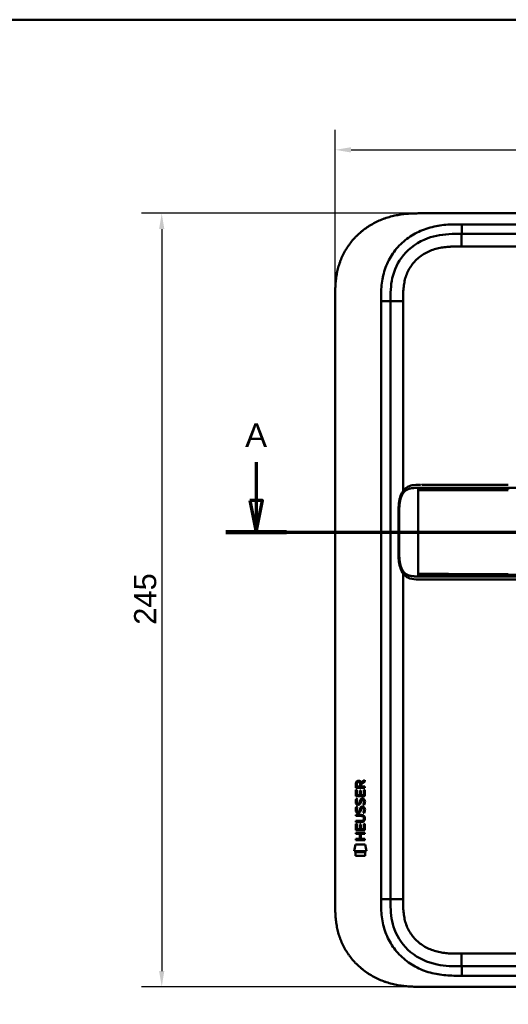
# Model space of a CAD drawing. Header units: millimetres. Extents: x 20 to 833, y 20 to 574.
# Tile 10 of 12: x 432 to 587, y 262 to 574. Entities that reach past the tile are written whole.
import ezdxf

# ---------------------------------------------------------------- set-up
doc = ezdxf.new("R2010")
doc.units = ezdxf.units.MM
doc.header["$LTSCALE"] = 2
for name, color, linetype, lineweight in [('Bemaßungen(DIN)', 7, 'Continuous', 25), ('Schnittansichtslinien(DIN)', 7, 'Continuous', 70), ('Sichtbare Kanten(DIN)', 7, 'Continuous', 50), ('Sichtbare tangentiale Kanten(DIN)', 7, 'Continuous', 50), ('Skizziergeometrie(DIN)', 7, 'Continuous', 50)]:
    doc.layers.add(name, color=color, linetype=linetype, lineweight=lineweight)
doc.styles.add('Aktuell-DINGroßer Text', font='arial.ttf')
doc.styles.add('STANDARD-DIN~0', font='arial.ttf')
doc.dimstyles.new('CAD-LAN', dxfattribs={"dimscale": 2, "dimtxt": 3.5, "dimasz": 2.5, "dimexe": 3.175, "dimexo": 0, "dimgap": 0.8, "dimtad": 1, "dimrnd": 1e-08, "dimtxsty": 'STANDARD-DIN~0', "dimcen": 0.09, "dimdle": 10, "dimclrd": 250, "dimclre": 250, "dimclrt": 250, "dimadec": 0, "dimazin": 2, "dimtfac": 1, "dimtmove": 0, "dimatfit": 3, "dimfxl": 1, "dimtolj": 1, "dimtzin": 0, "dimlwd": 25, "dimlwe": 25, "dimarcsym": 0})

# ---------------------------------------------------------------- blocks, each defined once
blk = doc.blocks.new('Ränder Standardrahmen')
at = {"layer": 'Skizziergeometrie(DIN)', "flags": 128}
blk.add_lwpolyline([(10, 10), (10, 287), (410, 287), (410, 10), (10, 10)], dxfattribs=at)
blk = doc.blocks.new('*D20')
at = {"layer": 'Bemaßungen(DIN)', "color": 250, "linetype": 'Continuous', "lineweight": 25, "true_color": 0x3f3f3f, "transparency": 16777216}
for p, q in [((559.51, 512.68), (470.77, 512.68)), ((477.12, 507.68), (477.12, 272.68)), ((560.07, 267.68), (470.77, 267.68))]:
    blk.add_line(p, q, dxfattribs=at)
at = {"layer": 'Bemaßungen(DIN)', "color": 250, "linetype": 'Continuous', "true_color": 0x3f3f3f, "transparency": 16777216}
for points in [[(476.29, 507.68), (477.95, 507.68), (477.12, 512.68)], [(476.29, 272.68), (477.95, 272.68), (477.12, 267.68)]]:
    blk.add_solid(points, dxfattribs=at)
at = {"layer": 'Defpoints', "color": 0, "linetype": 'Continuous', "transparency": 16777216}
for p in [(559.51, 512.68), (477.12, 267.68), (560.07, 267.68)]:
    blk.add_point(p, dxfattribs=at)
at = {"layer": 'Bemaßungen(DIN)', "color": 250, "linetype": 'Continuous', "lineweight": 25, "true_color": 0x3f3f3f, "transparency": 16777216, "insert": (468.37, 382.36), "char_height": 7, "attachment_point": 1, "rotation": 90, "style": 'STANDARD-DIN~0'}
blk.add_mtext('\\A1;245', dxfattribs=at)
blk = doc.blocks.new('*D21')
at = {"layer": 'Bemaßungen(DIN)', "color": 250, "linetype": 'Continuous', "lineweight": 25, "true_color": 0x3f3f3f, "transparency": 16777216}
for p, q in [((532.03, 485.9), (532.03, 539.13)), ((746.03, 485.9), (746.03, 539.13)), ((537.03, 532.78), (741.03, 532.78))]:
    blk.add_line(p, q, dxfattribs=at)
at = {"layer": 'Bemaßungen(DIN)', "color": 250, "linetype": 'Continuous', "true_color": 0x3f3f3f, "transparency": 16777216}
for points in [[(537.03, 533.61), (537.03, 531.94), (532.03, 532.78)], [(741.03, 533.61), (741.03, 531.94), (746.03, 532.78)]]:
    blk.add_solid(points, dxfattribs=at)
at = {"layer": 'Defpoints', "color": 0, "linetype": 'Continuous', "transparency": 16777216}
for p in [(746.03, 532.78), (532.03, 485.9), (746.03, 485.9)]:
    blk.add_point(p, dxfattribs=at)
at = {"layer": 'Bemaßungen(DIN)', "color": 250, "linetype": 'Continuous', "lineweight": 25, "true_color": 0x3f3f3f, "transparency": 16777216, "insert": (631.25, 541.4), "char_height": 7, "attachment_point": 1, "style": 'STANDARD-DIN~0'}
blk.add_mtext('\\A1;214', dxfattribs=at)
blk = doc.blocks.new('2DTransSchnitt1')
at = {"layer": 'Schnittansichtslinien(DIN)', "linetype": 'Continuous'}
for p, q in [((253.51, 216.94), (253.51, 210.84)), ((390.41, 216.94), (390.41, 210.84)), ((252.51, 210.84), (253.51, 205.84)), ((254.51, 210.84), (252.51, 210.84)), ((253.51, 210.84), (253.51, 205.84)), ((253.51, 205.84), (254.51, 210.84)), ((389.41, 210.84), (390.41, 205.84)), ((391.41, 210.84), (389.41, 210.84)), ((390.41, 210.84), (390.41, 205.84)), ((390.41, 205.84), (391.41, 210.84)), ((248.71, 205.84), (395.22, 205.84))]:
    blk.add_line(p, q, dxfattribs=at)
at = {"layer": 'Schnittansichtslinien(DIN)', "linetype": 'Continuous', "lineweight": 140}
for p, q in [((248.71, 205.84), (258.32, 205.84)), ((385.61, 205.84), (395.22, 205.84))]:
    blk.add_line(p, q, dxfattribs=at)
at = {"layer": 'Schnittansichtslinien(DIN)', "linetype": 'Continuous', "flags": 128}
for points in [[(252.51, 210.84), (253.51, 205.84), (254.51, 210.84), (252.51, 210.84)], [(389.41, 210.84), (390.41, 205.84), (391.41, 210.84), (389.41, 210.84)]]:
    blk.add_lwpolyline(points, dxfattribs=at)
at = {"layer": 'Schnittansichtslinien(DIN)'}
for points in [[(252.51, 210.84), (253.51, 205.84), (254.51, 210.84), (252.51, 210.84)], [(389.41, 210.84), (390.41, 205.84), (391.41, 210.84), (389.41, 210.84)]]:
    blk.add_solid(points, dxfattribs=at)
at = {"layer": 'Schnittansichtslinien(DIN)', "char_height": 3.73, "attachment_point": 7, "style": 'Aktuell-DINGroßer Text'}
for insert in [(251.76, 219.34), (388.66, 219.34)]:
    blk.add_mtext('A', dxfattribs=dict(at, insert=insert))

msp = doc.modelspace()

# ---------------------------------------------------------------- linework, layer by layer
at = {"layer": 'Sichtbare Kanten(DIN)'}
for p, q in [((717.993, 512.681), (559.511, 512.681)), ((572.07, 506.181), (716.993, 506.181)), ((532.031, 294.466), (532.031, 485.897)), ((549.531, 295.466), (549.531, 484.897)), ((559.407, 426.685), (559.407, 426.685)), ((586.817, 396.685), (713.668, 396.685)), ((538.566, 330.755), (538.568, 332.068)), ((541.424, 330.753), (538.566, 330.755)), ((538.916, 332.025), (538.915, 331.136)), ((538.915, 331.136), (539.933, 331.136)), ((539.933, 331.136), (539.934, 332.024)), ((540.231, 332.385), (541.426, 333.175)), ((541.426, 332.741), (540.283, 331.986)), ((540.283, 331.986), (540.283, 331.135)), ((540.283, 331.135), (541.424, 331.134)), ((541.424, 331.134), (541.424, 330.753)), ((541.426, 333.175), (541.426, 332.741)), ((538.563, 328.025), (538.565, 330.029)), ((541.422, 328.023), (538.563, 328.025)), ((538.565, 330.029), (538.913, 330.029)), ((538.913, 330.029), (538.912, 328.402)), ((538.912, 328.402), (539.807, 328.401)), ((539.807, 328.401), (539.808, 329.848)), ((539.808, 329.848), (540.156, 329.847)), ((540.156, 329.847), (540.155, 328.401)), ((540.155, 328.401), (541.074, 328.4)), ((541.074, 328.4), (541.075, 330.047)), ((541.075, 330.047), (541.424, 330.047)), ((541.424, 330.047), (541.422, 328.023)), ((538.733, 324.704), (539.072, 324.604)), ((538.735, 327.251), (539.074, 327.151)), ((538.932, 325.919), (538.939, 325.902)), ((539.615, 325.822), (539.626, 325.838)), ((540.662, 324.401), (540.65, 324.401)), ((540.664, 326.948), (540.652, 326.948)), ((538.558, 321.797), (538.559, 322.174)), ((540.228, 321.796), (538.558, 321.797)), ((538.559, 322.174), (540.204, 322.173)), ((538.93, 323.373), (538.937, 323.356)), ((539.613, 323.275), (539.624, 323.292)), ((538.555, 317.287), (538.556, 319.291)), ((538.556, 319.291), (538.905, 319.291)), ((538.557, 319.862), (538.557, 320.24)), ((538.557, 320.24), (540.227, 320.238)), ((540.203, 319.861), (538.557, 319.862)), ((538.905, 319.291), (538.904, 317.664)), ((539.798, 317.663), (539.799, 319.11)), ((539.799, 319.11), (540.148, 319.11)), ((540.148, 319.11), (540.147, 317.663)), ((541.065, 317.662), (541.067, 319.309)), ((541.067, 319.309), (541.415, 319.309)), ((541.108, 321.011), (541.108, 321.021)), ((541.415, 319.309), (541.413, 317.285)), ((538.553, 316.494), (541.411, 316.491)), ((538.553, 316.117), (538.553, 316.494)), ((539.796, 316.116), (538.553, 316.117)), ((541.413, 317.285), (538.555, 317.287)), ((538.904, 317.664), (539.798, 317.663)), ((539.794, 314.558), (539.796, 316.116)), ((540.147, 317.663), (541.065, 317.662)), ((540.152, 316.115), (540.151, 314.558)), ((541.411, 316.114), (540.152, 316.115)), ((541.411, 316.491), (541.411, 316.114)), ((538.02, 310.605), (538.479, 312.738)), ((538.479, 312.738), (541.485, 312.735)), ((538.551, 314.182), (538.551, 314.559)), ((538.551, 314.559), (539.794, 314.558)), ((541.41, 314.18), (538.551, 314.182)), ((540.151, 314.558), (541.41, 314.557)), ((541.41, 314.557), (541.41, 314.18)), ((541.485, 312.735), (541.935, 310.602)), ((541.935, 310.602), (538.02, 310.605)), ((538.478, 309.177), (538.479, 310.319)), ((541.475, 309.175), (538.478, 309.177)), ((538.479, 310.319), (541.476, 310.317)), ((541.476, 310.317), (541.475, 309.175)), ((572.07, 274.181), (716.993, 274.181)), ((560.071, 267.681), (717.993, 267.681))]:
    msp.add_line(p, q, dxfattribs=at)
for centre, major_axis, ratio, start_param, end_param in [((540.095, 331.252), (-0.976, 1.274), 0.5180415, 5.9043613, 6.8771057), ((538.702, 331.171), (1.242, 1.64), 0.5994938, 5.878165, 6.7089725), ((540.198, 329.03), (1.103, 3.296), 0.2312948, 2.8124619, 2.8734213), ((539.677, 326.713), (0.574, 1.004), 0.5438409, 2.7534304, 3.2137241), ((539.557, 325.846), (0.098, 0.139), 0.3641716, 4.4844927, 4.7925708), ((540.003, 322.717), (-0.838, -1.64), 0.4594521, 2.8344186, 3.3561114), ((540.004, 325.261), (0.839, 1.642), 0.4591024, 5.9761877, 6.4975755), ((540.281, 326.73), (-1.192, -3.54), 0.2215161, 5.9678979, 6.0270389), ((539.683, 324.175), (-0.583, -1.012), 0.541605, 5.8985019, 6.3563332), ((539.555, 323.3), (-0.098, -0.139), 0.3641716, 1.3429, 1.6509781), ((536.383, 317.499), (4.814, 4.313), 0.3742661, 5.9599282, 6.6783921), ((536.387, 324.543), (4.808, -4.323), 0.3742014, 5.888113, 6.6064523), ((517.675, 340.848), (23.266, -20.361), 0.1371339, 6.127502, 6.402435)]:
    msp.add_ellipse(centre, major_axis=major_axis, ratio=ratio, start_param=start_param, end_param=end_param, dxfattribs=at)
for points, degree, knots in [([(559.511, 512.681), (559.1, 512.681), (558.087, 512.677), (556.761, 512.645), (555.233, 512.563), (554.004, 512.455), (552.464, 512.253), (551.232, 512.033), (549.7, 511.678), (548.485, 511.326), (546.986, 510.799), (545.807, 510.307), (544.37, 509.604), (543.252, 508.972), (541.905, 508.098), (540.872, 507.333), (539.643, 506.301), (538.715, 505.417), (537.631, 504.247), (536.827, 503.262), (535.908, 501.977), (535.244, 500.91), (534.505, 499.537), (533.988, 498.41), (533.436, 496.977), (533.068, 495.813), (532.698, 494.347), (532.469, 493.168), (532.261, 491.694), (532.15, 490.518), (532.068, 489.057), (532.032, 487.608), (532.031, 486.465), (532.031, 485.897)], 3, [0.01304212, 0.01304212, 0.01304212, 0.01304212, 0.04166717, 0.08333381, 0.10416714, 0.14583378, 0.1666671, 0.20833375, 0.22916707, 0.27083371, 0.29166704, 0.33333368, 0.354167, 0.39583365, 0.41666697, 0.45833362, 0.47916694, 0.52083358, 0.54166691, 0.58333355, 0.60416687, 0.64583352, 0.66666684, 0.70833349, 0.72916681, 0.77083345, 0.79166678, 0.83333342, 0.85416674, 0.89583339, 0.91666671, 0.95833335, 0.99999585, 0.99999585, 0.99999585, 0.99999585]), ([(549.531, 484.897), (549.531, 487.321), (549.58, 489.781), (550.103, 492.123), (550.694, 494.769), (551.877, 497.297), (553.651, 499.435), (555.64, 501.832), (558.329, 503.681), (561.3, 504.771), (563.742, 505.667), (566.359, 506.045), (569.019, 506.143), (570.033, 506.18), (571.052, 506.181), (572.07, 506.181)], 3, [-3.5878945, -3.5878945, -3.5878945, -3.5878945, -2.8454091, -2.8454091, -2.8454091, -2.0068747, -2.0068747, -2.0068747, -1.0669607, -1.0669607, -1.0669607, -0.2943581, -0.2943581, -0.2943581, 0, 0, 0, 0]), ([(559.024, 396.685), (559.024, 396.685), (559.024, 396.685), (559.024, 396.685), (559.024, 396.685), (559.023, 396.685), (559.023, 396.685), (559.023, 396.685), (559.023, 396.685), (559.022, 396.685), (559.022, 396.685), (559.021, 396.685), (559.02, 396.685), (559.018, 396.685), (559.016, 396.685), (559.01, 396.685), (559.006, 396.685), (558.99, 396.685), (558.979, 396.685), (558.932, 396.685), (558.898, 396.685), (558.761, 396.685), (558.658, 396.685), (558.246, 396.688), (557.939, 396.692), (556.722, 396.752), (555.831, 396.894), (554.636, 397.496), (554.248, 397.778), (553.469, 398.598), (553.096, 399.202), (552.585, 400.482), (552.412, 401.143), (552.17, 402.534), (552.102, 403.278), (552.015, 405.058), (552.023, 406.105), (552.023, 409.8), (552.023, 412.452), (552.023, 417.038), (551.958, 419.019), (552.301, 421.72), (552.474, 422.53), (552.966, 423.891), (553.279, 424.474), (553.987, 425.36), (554.378, 425.696), (555.289, 426.235), (555.828, 426.417), (557.133, 426.667), (557.928, 426.683), (558.776, 426.685), (558.825, 426.685), (558.898, 426.685), (558.922, 426.685), (558.959, 426.685), (558.971, 426.685), (558.99, 426.685), (558.996, 426.685), (559.006, 426.685), (559.009, 426.685), (559.014, 426.685), (559.016, 426.685), (559.019, 426.685), (559.02, 426.685), (559.021, 426.685), (559.022, 426.685), (559.023, 426.685), (559.023, 426.685), (559.023, 426.685), (559.024, 426.685), (559.024, 426.685), (559.024, 426.685), (559.024, 426.685), (559.024, 426.685), (559.024, 426.685)], 3, [0, 0, 0, 0, 0.0000252, 0.0000252, 0.0000657, 0.0000657, 0.0001082, 0.0001082, 0.0001738, 0.0001738, 0.0002867, 0.0002867, 0.0005136, 0.0005136, 0.0010499, 0.0010499, 0.0026039, 0.0026039, 0.0072616, 0.0072616, 0.0212292, 0.0212292, 0.0631285, 0.0631285, 0.1888417, 0.1888417, 0.5689951, 0.5689951, 0.7719774, 0.7719774, 1.0315425, 1.0315425, 1.2481307, 1.2481307, 1.4719729, 1.4719729, 1.7848025, 1.7848025, 2.5805266, 2.5805266, 3.160554, 3.160554, 3.4157877, 3.4157877, 3.6519695, 3.6519695, 3.8657989, 3.8657989, 4.1108827, 4.1108827, 4.4368692, 4.4368692, 4.4566519, 4.4566519, 4.4665438, 4.4665438, 4.471493, 4.471493, 4.4739733, 4.4739733, 4.4752207, 4.4752207, 4.4758524, 4.4758524, 4.4761765, 4.4761765, 4.4763467, 4.4763467, 4.476439, 4.476439, 4.4764904, 4.4764904, 4.4765188, 4.4765188, 4.4765488, 4.4765488, 4.4765488, 4.4765488]), ([(559.407, 426.685), (559.407, 426.685), (559.407, 426.685), (559.407, 426.685), (559.407, 426.685), (559.407, 426.685), (559.407, 426.685), (559.408, 426.685), (559.408, 426.685), (559.41, 426.685), (559.411, 426.685), (559.417, 426.685), (559.422, 426.685), (559.44, 426.685), (559.454, 426.685), (559.512, 426.685), (559.556, 426.685), (559.736, 426.685), (559.876, 426.685), (560.072, 426.685), (560.125, 426.685), (560.183, 426.685), (560.184, 426.685), (560.186, 426.685), (560.187, 426.685), (560.189, 426.685), (560.189, 426.685), (560.189, 426.685), (560.189, 426.685), (560.189, 426.685), (560.189, 426.685), (560.189, 426.685)], 3, [0.00004605, 0.00004605, 0.00004605, 0.00004605, 0.00007374, 0.00007374, 0.00011546, 0.00011546, 0.00021806, 0.00021806, 0.00046152, 0.00046152, 0.00119141, 0.00119141, 0.00337949, 0.00337949, 0.00994164, 0.00994164, 0.02962737, 0.02962737, 0.08869945, 0.08869945, 0.11084283, 0.11084283, 0.1113618, 0.1113618, 0.11175126, 0.11175126, 0.11179812, 0.11179812, 0.11181175, 0.11181175, 0.11182181, 0.11182181, 0.11182181, 0.11182181]), ([(560.189, 426.685), (560.575, 426.685), (560.942, 426.685), (561.746, 426.685), (562.165, 426.685), (563.43, 426.685), (564.319, 426.685), (567.192, 426.685), (569.272, 426.685), (574.419, 426.685), (577.528, 426.685), (582.69, 426.685), (584.753, 426.685), (586.817, 426.685)], 3, [0, 0, 0, 0, 0.1534173, 0.1534173, 0.3047718, 0.3047718, 0.5966116, 0.5966116, 1.2249955, 1.2249955, 2.1545342, 2.1545342, 2.7736042, 2.7736042, 2.7736042, 2.7736042]), ([(559.042, 396.685), (559.042, 396.685), (559.163, 396.685), (559.407, 396.685), (559.727, 396.685), (560.054, 396.685), (560.391, 396.685), (560.604, 396.685), (560.686, 396.685)], 5, [25.64076517, 25.64076517, 25.64076517, 25.64076517, 25.64076517, 25.64076517, 25.64100059, 25.73520442, 25.82940824, 25.88784541, 25.88784541, 25.88784541, 25.88784541, 25.88784541, 25.88784541]), ([(586.813, 396.685), (582.879, 396.685), (578.938, 396.685), (572.778, 396.685), (570.538, 396.685), (566.858, 396.685), (565.376, 396.685), (563.193, 396.685), (562.424, 396.685), (561.472, 396.685), (561.24, 396.685), (560.941, 396.685), (560.867, 396.685), (560.77, 396.685), (560.745, 396.685), (560.713, 396.685), (560.705, 396.685), (560.695, 396.685), (560.692, 396.685), (560.689, 396.685), (560.688, 396.685), (560.687, 396.685), (560.686, 396.685), (560.686, 396.685), (560.686, 396.685), (560.686, 396.685), (560.686, 396.685), (560.686, 396.685)], 3, [0, 0, 0, 0, 1.1803051, 1.1803051, 1.8522102, 1.8522102, 2.3111703, 2.3111703, 2.5747937, 2.5747937, 2.6623324, 2.6623324, 2.6914953, 2.6914953, 2.7012157, 2.7012157, 2.7044558, 2.7044558, 2.705536, 2.705536, 2.7058961, 2.7058961, 2.7060162, 2.7060162, 2.7060562, 2.7060562, 2.7060873, 2.7060873, 2.7060873, 2.7060873]), ([(541.108, 321.021), (541.108, 321.067), (541.106, 321.114), (541.089, 321.249), (541.067, 321.337), (540.993, 321.488), (540.946, 321.549), (540.826, 321.655), (540.755, 321.695), (540.538, 321.778), (540.379, 321.796), (540.228, 321.796)], 3, [0, 0, 0, 0, 0.01400423, 0.01400423, 0.0408947, 0.0408947, 0.06439039, 0.06439039, 0.08887549, 0.08887549, 0.13413559, 0.13413559, 0.13413559, 0.13413559]), ([(532.031, 294.466), (532.031, 293.898), (532.032, 292.755), (532.068, 291.306), (532.15, 289.845), (532.261, 288.669), (532.469, 287.195), (532.698, 286.016), (533.068, 284.55), (533.436, 283.386), (533.988, 281.953), (534.505, 280.826), (535.244, 279.453), (535.908, 278.386), (536.827, 277.101), (537.631, 276.116), (538.715, 274.946), (539.643, 274.062), (540.872, 273.03), (541.905, 272.265), (543.252, 271.391), (544.37, 270.759), (545.807, 270.056), (546.986, 269.564), (548.485, 269.037), (549.7, 268.685), (551.232, 268.33), (552.464, 268.11), (554.004, 267.908), (555.233, 267.8), (556.761, 267.718), (558.277, 267.682), (559.475, 267.681), (560.071, 267.681)], 3, [0.00000215, 0.00000215, 0.00000215, 0.00000215, 0.04166657, 0.08333314, 0.10416642, 0.14583299, 0.16666628, 0.20833285, 0.22916613, 0.2708327, 0.29166599, 0.33333256, 0.35416584, 0.39583241, 0.4166657, 0.45833227, 0.47916555, 0.52083212, 0.54166541, 0.58333198, 0.60416526, 0.64583183, 0.66666512, 0.70833169, 0.72916497, 0.77083154, 0.79166483, 0.8333314, 0.85416468, 0.89583125, 0.91666454, 0.95833111, 0.99999768, 0.99999768, 0.99999768, 0.99999768]), ([(572.07, 274.181), (569.438, 274.181), (566.795, 274.231), (564.274, 274.751), (561.203, 275.383), (558.279, 276.703), (555.898, 278.682), (553.588, 280.601), (551.829, 283.11), (550.812, 285.839), (549.962, 288.12), (549.631, 290.556), (549.557, 293.017), (549.532, 293.834), (549.531, 294.652), (549.531, 295.466)], 3, [-3.5878945, -3.5878945, -3.5878945, -3.5878945, -2.8265828, -2.8265828, -2.8265828, -1.8995125, -1.8995125, -1.8995125, -1.0006299, -1.0006299, -1.0006299, -0.2492206, -0.2492206, -0.2492206, 0, 0, 0, 0])]:
    msp.add_open_spline(points, degree=degree, knots=knots, dxfattribs=at)
for points in [[(559.042, 426.685), (559.036, 426.685), (559.03, 426.685), (559.024, 426.685)], [(559.024, 396.685), (559.03, 396.685), (559.036, 396.685), (559.042, 396.685)], [(538.568, 332.068), (538.582, 332.51), (538.814, 332.972), (539.427, 332.972)], [(539.934, 332.024), (539.934, 332.297), (539.847, 332.622), (539.432, 332.623)], [(538.612, 325.773), (538.521, 326.013), (538.492, 326.247), (538.534, 326.575)], [(538.532, 324.028), (538.55, 324.167), (538.591, 324.374), (538.662, 324.548)], [(538.534, 326.575), (538.552, 326.714), (538.593, 326.921), (538.664, 327.094)], [(539.171, 325.312), (538.948, 325.345), (538.718, 325.49), (538.612, 325.773)], [(538.662, 324.548), (538.682, 324.597), (538.733, 324.704), (538.733, 324.704)], [(538.664, 327.094), (538.684, 327.144), (538.735, 327.251), (538.735, 327.251)], [(538.919, 326.686), (538.855, 326.434), (538.849, 326.209), (538.907, 325.993)], [(539.072, 324.604), (539.072, 324.604), (538.952, 324.277), (538.917, 324.14)], [(539.074, 327.151), (539.074, 327.151), (538.954, 326.824), (538.919, 326.686)], [(539.144, 325.689), (539.291, 325.629), (539.479, 325.665), (539.584, 325.78)], [(539.326, 325.299), (539.225, 325.3), (539.204, 325.307), (539.171, 325.312)], [(539.953, 325.664), (539.838, 325.454), (539.643, 325.295), (539.326, 325.299)], [(539.626, 325.838), (539.695, 325.948), (539.752, 326.112), (539.807, 326.357)], [(539.805, 323.81), (539.889, 324.178), (539.991, 324.389), (540.132, 324.557)], [(539.807, 326.357), (539.891, 326.725), (539.993, 326.936), (540.134, 327.103)], [(540.146, 326.206), (540.092, 325.966), (540.029, 325.801), (539.953, 325.664)], [(540.132, 324.557), (540.225, 324.667), (540.355, 324.739), (540.535, 324.763)], [(540.134, 327.103), (540.227, 327.214), (540.357, 327.286), (540.537, 327.31)], [(540.195, 326.405), (540.187, 326.375), (540.147, 326.209), (540.146, 326.206)], [(540.381, 326.83), (540.31, 326.741), (540.25, 326.603), (540.195, 326.405)], [(540.65, 324.401), (540.528, 324.401), (540.453, 324.369), (540.379, 324.283)], [(540.652, 326.948), (540.53, 326.948), (540.455, 326.915), (540.381, 326.83)], [(540.535, 324.763), (540.822, 324.802), (541.105, 324.702), (541.299, 324.385)], [(540.537, 327.31), (540.824, 327.348), (541.107, 327.248), (541.301, 326.932)], [(540.856, 325.365), (540.856, 325.365), (541.011, 325.619), (541.07, 325.904)], [(541.224, 325.278), (541.204, 325.283), (540.856, 325.365), (540.856, 325.365)], [(541.07, 325.904), (541.138, 326.237), (541.138, 326.513), (541.032, 326.71)], [(541.449, 325.997), (541.419, 325.666), (541.261, 325.336), (541.224, 325.278)], [(541.299, 324.385), (541.409, 324.204), (541.463, 323.985), (541.462, 323.716)], [(541.301, 326.932), (541.411, 326.751), (541.465, 326.532), (541.464, 326.262)], [(541.464, 326.262), (541.464, 326.177), (541.458, 326.092), (541.449, 325.997)], [(538.61, 323.226), (538.519, 323.467), (538.49, 323.7), (538.532, 324.028)], [(539.169, 322.765), (538.945, 322.798), (538.716, 322.944), (538.61, 323.226)], [(538.917, 324.14), (538.853, 323.887), (538.847, 323.663), (538.905, 323.447)], [(539.142, 323.143), (539.288, 323.083), (539.477, 323.119), (539.582, 323.233)], [(539.324, 322.753), (539.223, 322.754), (539.202, 322.76), (539.169, 322.765)], [(539.951, 323.117), (539.836, 322.907), (539.641, 322.748), (539.324, 322.753)], [(539.624, 323.292), (539.693, 323.402), (539.75, 323.565), (539.805, 323.81)], [(540.144, 323.66), (540.09, 323.42), (540.027, 323.255), (539.951, 323.117)], [(540.193, 323.858), (540.185, 323.828), (540.145, 323.662), (540.144, 323.66)], [(540.379, 324.283), (540.308, 324.195), (540.248, 324.057), (540.193, 323.858)], [(540.854, 322.819), (540.854, 322.819), (541.009, 323.073), (541.067, 323.357)], [(541.222, 322.732), (541.202, 322.737), (540.854, 322.819), (540.854, 322.819)], [(541.067, 323.357), (541.136, 323.69), (541.136, 323.966), (541.03, 324.164)], [(541.447, 323.45), (541.417, 323.119), (541.259, 322.789), (541.222, 322.732)], [(541.462, 323.716), (541.462, 323.631), (541.456, 323.545), (541.447, 323.45)]]:
    msp.add_open_spline(points, degree=3, dxfattribs=at)
at = {"layer": 'Sichtbare tangentiale Kanten(DIN)'}
for p, q in [((572.07, 506.181), (572.07, 509.181)), ((572.049, 502.181), (572.049, 506.181)), ((671.934, 502.181), (572.049, 502.181)), ((546.531, 484.897), (549.531, 484.897)), ((553.531, 484.897), (549.531, 484.897)), ((553.531, 484.897), (553.531, 424.783)), ((558.305, 425.235), (558.305, 425.695)), ((558.305, 425.235), (558.305, 424.935)), ((558.305, 424.935), (558.305, 398.435)), ((586.817, 425.695), (586.817, 425.238)), ((553.531, 398.587), (553.531, 295.466)), ((558.305, 398.435), (558.305, 398.135)), ((558.305, 397.675), (558.305, 398.135)), ((586.817, 398.132), (586.817, 397.675)), ((549.531, 295.466), (546.532, 295.466)), ((553.531, 295.466), (549.531, 295.466)), ((572.049, 278.181), (671.934, 278.181)), ((572.049, 278.181), (572.049, 274.181)), ((572.07, 274.181), (572.07, 271.181))]:
    msp.add_line(p, q, dxfattribs=at)
for points, degree, knots in [([(572.07, 509.181), (571.854, 509.181), (571.639, 509.181), (571.424, 509.181), (571.222, 509.181), (571.02, 509.18), (570.819, 509.179), (570.718, 509.178), (570.617, 509.177), (570.516, 509.176), (570.221, 509.173), (569.925, 509.169), (569.608, 509.162), (569.601, 509.161), (569.593, 509.161), (569.586, 509.161), (568.699, 509.14), (567.901, 509.102), (567.094, 509.035), (567.079, 509.033), (567.065, 509.032), (567.05, 509.031), (566.229, 508.961), (565.4, 508.86), (564.577, 508.721), (564.569, 508.719), (564.561, 508.718), (564.553, 508.717), (563.727, 508.576), (562.906, 508.397), (562.095, 508.173), (562.089, 508.171), (562.082, 508.17), (562.076, 508.168), (560.443, 507.717), (558.847, 507.082), (557.373, 506.283), (555.888, 505.478), (554.476, 504.477), (553.228, 503.332), (551.979, 502.185), (550.854, 500.856), (549.94, 499.441), (549.029, 498.031), (548.284, 496.469), (547.751, 494.863), (547.75, 494.859), (547.749, 494.855), (547.747, 494.852), (547.483, 494.054), (547.267, 493.236), (547.097, 492.412), (547.096, 492.405), (547.094, 492.399), (547.093, 492.392), (546.925, 491.572), (546.801, 490.741), (546.716, 489.918), (546.715, 489.904), (546.714, 489.89), (546.712, 489.876), (546.63, 489.067), (546.582, 488.263), (546.557, 487.395), (546.556, 487.381), (546.556, 487.368), (546.556, 487.355), (546.532, 486.51), (546.531, 485.704), (546.531, 484.897)], 3, [79.0507351, 79.0507351, 79.0507351, 79.0507351, 79.115326, 79.115326, 79.115326, 79.175852, 79.175852, 79.175852, 79.206115, 79.206115, 79.206115, 79.2947699, 79.2947699, 79.2947699, 79.2969041, 79.2969041, 79.2969041, 79.5442558, 79.5442558, 79.5442558, 79.5487575, 79.5487575, 79.5487575, 79.8000755, 79.8000755, 79.8000755, 79.8025259, 79.8025259, 79.8025259, 80.0549623, 80.0549623, 80.0549623, 80.056924, 80.056924, 80.056924, 80.5656653, 80.5656653, 80.5656653, 81.0782231, 81.0782231, 81.0782231, 81.5913866, 81.5913866, 81.5913866, 82.1026454, 82.1026454, 82.1026454, 82.1037871, 82.1037871, 82.1037871, 82.3575184, 82.3575184, 82.3575184, 82.3596398, 82.3596398, 82.3596398, 82.6121592, 82.6121592, 82.6121592, 82.6164541, 82.6164541, 82.6164541, 82.8648963, 82.8648963, 82.8648963, 82.8687085, 82.8687085, 82.8687085, 83.1106796, 83.1106796, 83.1106796, 83.1106796]), ([(572.049, 502.181), (571.815, 502.181), (571.581, 502.181), (571.347, 502.181), (571.272, 502.181), (571.196, 502.181), (571.121, 502.18), (571.046, 502.18), (570.97, 502.18), (570.895, 502.179), (570.744, 502.178), (570.593, 502.177), (570.443, 502.175), (570.367, 502.174), (570.292, 502.173), (570.216, 502.172), (570.064, 502.17), (569.912, 502.167), (569.76, 502.164), (569.684, 502.162), (569.608, 502.16), (569.532, 502.158), (569.159, 502.147), (568.775, 502.132), (568.392, 502.109), (568.384, 502.109), (568.377, 502.108), (568.37, 502.108), (567.753, 502.071), (567.166, 502.019), (566.573, 501.942), (566.564, 501.941), (566.555, 501.94), (566.546, 501.939), (565.947, 501.861), (565.355, 501.759), (564.766, 501.627), (564.761, 501.626), (564.756, 501.624), (564.75, 501.623), (564.152, 501.488), (563.556, 501.322), (562.978, 501.122), (562.974, 501.121), (562.971, 501.12), (562.968, 501.119), (562.382, 500.917), (561.802, 500.678), (561.245, 500.405), (560.687, 500.131), (560.143, 499.821), (559.624, 499.476), (559.106, 499.131), (558.609, 498.75), (558.143, 498.338), (557.673, 497.923), (557.23, 497.471), (556.825, 496.995), (556.422, 496.521), (556.05, 496.013), (555.72, 495.485), (555.392, 494.961), (555.099, 494.407), (554.851, 493.843), (554.605, 493.285), (554.396, 492.702), (554.227, 492.114), (554.226, 492.11), (554.225, 492.106), (554.223, 492.102), (554.058, 491.524), (553.93, 490.938), (553.832, 490.345), (553.83, 490.336), (553.829, 490.327), (553.828, 490.318), (553.731, 489.73), (553.666, 489.142), (553.62, 488.526), (553.62, 488.518), (553.619, 488.511), (553.619, 488.503), (553.597, 488.199), (553.581, 487.905), (553.568, 487.604), (553.556, 487.295), (553.547, 486.986), (553.542, 486.679), (553.531, 486.083), (553.531, 485.489), (553.531, 484.897)], 3, [0, 0, 0, 0, 0.0702177, 0.0702177, 0.0702177, 0.0928319, 0.0928319, 0.0928319, 0.1154462, 0.1154462, 0.1154462, 0.1606746, 0.1606746, 0.1606746, 0.1832888, 0.1832888, 0.1832888, 0.228941, 0.228941, 0.228941, 0.251767, 0.251767, 0.251767, 0.363762, 0.363762, 0.363762, 0.3658973, 0.3658973, 0.3658973, 0.5457808, 0.5457808, 0.5457808, 0.5485663, 0.5485663, 0.5485663, 0.730533, 0.730533, 0.730533, 0.7321671, 0.7321671, 0.7321671, 0.9170852, 0.9170852, 0.9170852, 0.9181595, 0.9181595, 0.9181595, 1.1053408, 1.1053408, 1.1053408, 1.2925833, 1.2925833, 1.2925833, 1.479843, 1.479843, 1.479843, 1.6683162, 1.6683162, 1.6683162, 1.8560489, 1.8560489, 1.8560489, 2.0426703, 2.0426703, 2.0426703, 2.2275204, 2.2275204, 2.2275204, 2.2288442, 2.2288442, 2.2288442, 2.4104084, 2.4104084, 2.4104084, 2.4131251, 2.4131251, 2.4131251, 2.5932379, 2.5932379, 2.5932379, 2.5954285, 2.5954285, 2.5954285, 2.684558, 2.684558, 2.684558, 2.7762862, 2.7762862, 2.7762862, 2.9540743, 2.9540743, 2.9540743, 2.9540743]), ([(558.305, 397.675), (558.233, 397.675), (558.09, 397.675), (557.806, 397.675), (557.387, 397.678), (556.842, 397.697), (556.249, 397.751), (555.618, 397.874), (555.022, 398.078), (554.469, 398.381), (553.967, 398.793), (553.519, 399.325), (553.057, 400.117), (552.647, 401.246), (552.404, 402.554), (552.296, 403.939), (552.269, 405.306), (552.269, 406.411), (552.27, 407.344), (552.269, 408.304), (552.27, 409.309), (552.269, 410.43), (552.27, 411.684), (552.269, 412.939), (552.27, 414.06), (552.269, 415.065), (552.27, 416.025), (552.269, 416.958), (552.269, 418.063), (552.296, 419.431), (552.404, 420.816), (552.647, 422.124), (553.057, 423.253), (553.52, 424.045), (553.967, 424.577), (554.47, 424.989), (555.023, 425.292), (555.618, 425.495), (556.25, 425.618), (556.843, 425.673), (557.387, 425.692), (557.806, 425.695), (558.09, 425.695), (558.233, 425.695), (558.305, 425.695)], 5, [0, 0, 0, 0, 0, 0, 0.0545062, 0.1094177, 0.2192406, 0.3290635, 0.4388864, 0.5487092, 0.6585321, 0.768355, 0.8781779, 0.9880008, 1.0978237, 1.3174695, 1.5371153, 1.6469382, 1.7567611, 1.8192574, 1.8817537, 2.0067464, 2.131739, 2.2567317, 2.3817243, 2.506717, 2.6317096, 2.6942059, 2.7567023, 2.8665381, 2.9763739, 3.1960455, 3.4157171, 3.5255529, 3.6353887, 3.7452245, 3.8550603, 3.9648961, 4.0747319, 4.1845678, 4.2944036, 4.4042394, 4.4591573, 4.5135093, 4.5135093, 4.5135093, 4.5135093, 4.5135093, 4.5135093]), ([(558.305, 425.695), (558.513, 425.695), (558.724, 425.695), (558.94, 425.695), (559.155, 425.695), (559.376, 425.695), (559.604, 425.695), (560.059, 425.695), (560.541, 425.695), (561.05, 425.695), (561.559, 425.695), (562.094, 425.695), (562.65, 425.695), (563.205, 425.695), (563.78, 425.695), (564.368, 425.695), (564.955, 425.695), (565.554, 425.695), (566.161, 425.695), (566.767, 425.695), (567.382, 425.695), (568.001, 425.695), (568.62, 425.695), (569.245, 425.695), (569.872, 425.695), (570.499, 425.695), (571.129, 425.695), (571.758, 425.695), (572.387, 425.695), (573.017, 425.695), (573.645, 425.695), (574.273, 425.695), (574.901, 425.695), (575.527, 425.695), (576.154, 425.695), (576.781, 425.695), (577.407, 425.695), (578.033, 425.695), (578.658, 425.695), (579.284, 425.695), (579.909, 425.695), (580.535, 425.695), (581.161, 425.695), (581.786, 425.695), (582.412, 425.695), (583.039, 425.695), (583.665, 425.695), (584.292, 425.695), (584.919, 425.695), (585.551, 425.695), (586.184, 425.695), (586.817, 425.695)], 3, [0.0000008, 0.0000008, 0.0000008, 0.0000008, 0.0947641, 0.0947641, 0.0947641, 0.1889624, 0.1889624, 0.1889624, 0.3773589, 0.3773589, 0.3773589, 0.5657555, 0.5657555, 0.5657555, 0.754152, 0.754152, 0.754152, 0.9425486, 0.9425486, 0.9425486, 1.1309451, 1.1309451, 1.1309451, 1.3193417, 1.3193417, 1.3193417, 1.5077382, 1.5077382, 1.5077382, 1.6961348, 1.6961348, 1.6961348, 1.8845313, 1.8845313, 1.8845313, 2.0729279, 2.0729279, 2.0729279, 2.2613244, 2.2613244, 2.2613244, 2.449721, 2.449721, 2.449721, 2.6381175, 2.6381175, 2.6381175, 2.8265141, 2.8265141, 2.8265141, 3.0164113, 3.0164113, 3.0164113, 3.0164113]), ([(586.817, 425.238), (586.44, 425.238), (585.685, 425.238), (584.552, 425.238), (583.041, 425.238), (581.151, 425.237), (579.261, 425.237), (577.37, 425.237), (575.482, 425.237), (573.596, 425.237), (571.716, 425.236), (569.846, 425.236), (567.99, 425.236), (566.16, 425.236), (564.375, 425.235), (562.32, 425.235), (560.736, 425.235), (559.587, 425.235), (558.802, 425.235), (558.305, 425.235)], 5, [0, 0, 0, 0, 0, 0, 0.188639, 0.3776471, 0.5666552, 0.7556633, 0.9446714, 1.1336795, 1.3226876, 1.5116957, 1.7007038, 1.8897119, 2.07872, 2.2677281, 2.4567361, 2.6457442, 3.0237604, 3.0237604, 3.0237604, 3.0237604, 3.0237604, 3.0237604]), ([(558.305, 424.935), (559.133, 424.935), (560.061, 424.935), (561.088, 424.935), (561.602, 424.935), (562.138, 424.935), (562.692, 424.935), (563.245, 424.935), (563.816, 424.935), (564.398, 424.935), (564.981, 424.936), (565.575, 424.936), (566.177, 424.936), (566.779, 424.936), (567.388, 424.937), (568.002, 424.937), (568.616, 424.937), (569.234, 424.937), (569.855, 424.938), (570.475, 424.938), (571.098, 424.938), (571.723, 424.938), (572.348, 424.939), (572.974, 424.939), (573.601, 424.939), (574.228, 424.939), (574.856, 424.94), (575.485, 424.94), (576.114, 424.94), (576.743, 424.94), (577.372, 424.94), (578.002, 424.94), (578.632, 424.94), (579.262, 424.94), (579.892, 424.941), (580.522, 424.941), (581.152, 424.941), (581.782, 424.941), (582.412, 424.941), (583.042, 424.941), (583.671, 424.941), (584.301, 424.941), (584.931, 424.941), (585.56, 424.941), (586.189, 424.941), (586.817, 424.941)], 3, [-0.0090822, -0.0090822, -0.0090822, -0.0090822, 0.368934, 0.368934, 0.368934, 0.5579421, 0.5579421, 0.5579421, 0.7469502, 0.7469502, 0.7469502, 0.9359583, 0.9359583, 0.9359583, 1.1249664, 1.1249664, 1.1249664, 1.3139745, 1.3139745, 1.3139745, 1.5029826, 1.5029826, 1.5029826, 1.6919907, 1.6919907, 1.6919907, 1.8809988, 1.8809988, 1.8809988, 2.0700069, 2.0700069, 2.0700069, 2.259015, 2.259015, 2.259015, 2.4480231, 2.4480231, 2.4480231, 2.6370312, 2.6370312, 2.6370312, 2.8260393, 2.8260393, 2.8260393, 3.0147053, 3.0147053, 3.0147053, 3.0147053]), ([(586.817, 425.695), (596.773, 425.695), (606.757, 425.695), (616.704, 425.695), (637.133, 425.695), (657.607, 425.695), (678.045, 425.695), (684.629, 425.695), (691.219, 425.695), (697.816, 425.695), (703.122, 425.695), (708.437, 425.695), (713.668, 425.695)], 3, [23.2299829, 23.2299829, 23.2299829, 23.2299829, 26.2168354, 26.2168354, 26.2168354, 32.3515912, 32.3515912, 32.3515912, 34.3279835, 34.3279835, 34.3279835, 35.9173864, 35.9173864, 35.9173864, 35.9173864]), ([(586.817, 398.429), (586.446, 398.429), (585.702, 398.429), (584.587, 398.429), (583.1, 398.429), (581.241, 398.429), (579.381, 398.429), (577.522, 398.429), (575.665, 398.43), (573.812, 398.43), (571.965, 398.431), (570.126, 398.432), (568.301, 398.433), (566.135, 398.434), (563.675, 398.434), (561.604, 398.435), (560.036, 398.435), (558.931, 398.435), (558.373, 398.435), (558.305, 398.435)], 5, [33.3326459, 33.3326459, 33.3326459, 33.3326459, 33.3326459, 33.3326459, 33.5183492, 33.7042495, 33.8901497, 34.07605, 34.2619502, 34.4478505, 34.6337508, 34.819651, 35.0055513, 35.1914515, 35.3773518, 35.5632521, 35.9350526, 36.3068531, 36.3566848, 36.3566848, 36.3566848, 36.3566848, 36.3566848, 36.3566848]), ([(558.305, 398.135), (558.419, 398.135), (558.527, 398.135), (558.64, 398.135), (559.662, 398.135), (560.84, 398.135), (562.143, 398.135), (562.971, 398.134), (563.843, 398.134), (564.74, 398.134), (565.318, 398.134), (565.906, 398.134), (566.5, 398.134), (567.095, 398.134), (567.696, 398.134), (568.301, 398.134), (568.905, 398.133), (569.514, 398.133), (570.125, 398.133), (570.735, 398.133), (571.348, 398.133), (571.963, 398.133), (576.264, 398.132), (580.622, 398.132), (584.96, 398.132), (585.579, 398.132), (586.199, 398.132), (586.817, 398.132)], 3, [0, 0, 0, 0, 0.0498317, 0.0498317, 0.0498317, 0.5045898, 0.5045898, 0.5045898, 0.7934328, 0.7934328, 0.7934328, 0.979333, 0.979333, 0.979333, 1.1652333, 1.1652333, 1.1652333, 1.3511335, 1.3511335, 1.3511335, 1.5370338, 1.5370338, 1.5370338, 2.8383356, 2.8383356, 2.8383356, 3.024121, 3.024121, 3.024121, 3.024121]), ([(586.817, 397.675), (586.812, 397.675), (586.807, 397.675), (586.802, 397.675), (586.174, 397.675), (585.546, 397.675), (584.919, 397.675), (584.291, 397.675), (583.665, 397.675), (583.038, 397.675), (582.411, 397.675), (581.785, 397.675), (581.16, 397.675), (580.534, 397.675), (579.908, 397.675), (579.283, 397.675), (578.657, 397.675), (578.032, 397.675), (577.406, 397.675), (576.78, 397.675), (576.154, 397.675), (575.527, 397.675), (574.9, 397.675), (574.273, 397.675), (573.645, 397.675), (573.016, 397.675), (572.387, 397.675), (571.758, 397.675), (571.128, 397.675), (570.499, 397.675), (569.872, 397.675), (569.244, 397.675), (568.62, 397.675), (568, 397.675), (567.381, 397.675), (566.766, 397.675), (566.16, 397.675), (565.553, 397.675), (564.954, 397.675), (564.366, 397.675), (563.779, 397.675), (563.203, 397.675), (562.648, 397.675), (562.093, 397.675), (561.558, 397.675), (561.049, 397.675), (560.54, 397.675), (560.058, 397.675), (559.603, 397.675), (559.375, 397.675), (559.154, 397.675), (558.939, 397.675), (558.723, 397.675), (558.512, 397.675), (558.305, 397.675)], 3, [0, 0, 0, 0, 0.0015017, 0.0015017, 0.0015017, 0.1899093, 0.1899093, 0.1899093, 0.378317, 0.378317, 0.378317, 0.5667246, 0.5667246, 0.5667246, 0.7551323, 0.7551323, 0.7551323, 0.9435399, 0.9435399, 0.9435399, 1.1319476, 1.1319476, 1.1319476, 1.3203553, 1.3203553, 1.3203553, 1.5087629, 1.5087629, 1.5087629, 1.6971706, 1.6971706, 1.6971706, 1.8855782, 1.8855782, 1.8855782, 2.0739859, 2.0739859, 2.0739859, 2.2623935, 2.2623935, 2.2623935, 2.4508012, 2.4508012, 2.4508012, 2.6392088, 2.6392088, 2.6392088, 2.8276165, 2.8276165, 2.8276165, 2.9218203, 2.9218203, 2.9218203, 3.0164288, 3.0164288, 3.0164288, 3.0164288]), ([(586.818, 398.132), (586.818, 398.132), (588.404, 398.132), (591.575, 398.132), (597.916, 398.132), (607.429, 398.132), (620.119, 398.132), (634.385, 398.132), (650.239, 398.132), (666.105, 398.132), (681.962, 398.132), (694.638, 398.132), (704.191, 398.133), (710.524, 398.131), (713.668, 398.132)], 5, [0, 0, 0, 0, 0, 0, 0.0001149, 0.7929364, 1.585758, 3.1714011, 4.7570442, 6.3426873, 7.9283304, 9.5139735, 11.0996166, 12.6881676, 12.6881676, 12.6881676, 12.6881676, 12.6881676, 12.6881676]), ([(713.668, 397.675), (708.374, 397.675), (703.099, 397.675), (697.814, 397.675), (678.465, 397.675), (659.117, 397.675), (639.751, 397.675), (626.747, 397.675), (613.781, 397.675), (600.771, 397.675), (596.122, 397.675), (591.462, 397.675), (586.817, 397.675)], 3, [0, 0, 0, 0, 1.5856418, 1.5856418, 1.5856418, 7.3915416, 7.3915416, 7.3915416, 11.2904322, 11.2904322, 11.2904322, 12.683632, 12.683632, 12.683632, 12.683632]), ([(546.532, 295.466), (546.532, 295.346), (546.532, 295.227), (546.532, 295.008), (546.532, 294.908), (546.532, 294.708), (546.533, 294.608), (546.536, 294.008), (546.541, 293.508), (546.556, 293.009)], 3, [18.94311531, 18.94311531, 18.94311531, 18.94311531, 18.97893752, 18.97893752, 19.00893239, 19.00893239, 19.03892725, 19.03892725, 19.18890158, 19.18890158, 19.18890158, 19.18890158]), ([(553.531, 295.466), (553.531, 295.231), (553.531, 294.996), (553.532, 294.761), (553.532, 294.617), (553.533, 294.474), (553.534, 294.33), (553.535, 294.258), (553.535, 294.187), (553.536, 294.115), (553.537, 293.971), (553.539, 293.828), (553.542, 293.684), (553.543, 293.608), (553.545, 293.532), (553.547, 293.456), (553.548, 293.38), (553.55, 293.304), (553.552, 293.228), (553.557, 293.075), (553.562, 292.923), (553.568, 292.766), (553.581, 292.458), (553.597, 292.164), (553.619, 291.86), (553.619, 291.852), (553.62, 291.845), (553.62, 291.837), (553.666, 291.221), (553.731, 290.633), (553.828, 290.045), (553.829, 290.036), (553.83, 290.027), (553.832, 290.018), (553.93, 289.425), (554.058, 288.839), (554.223, 288.261), (554.225, 288.257), (554.226, 288.253), (554.227, 288.249), (554.396, 287.661), (554.605, 287.078), (554.851, 286.52), (555.099, 285.956), (555.392, 285.402), (555.72, 284.878), (556.05, 284.35), (556.422, 283.842), (556.825, 283.368), (557.229, 282.892), (557.672, 282.441), (558.14, 282.027), (558.607, 281.614), (559.105, 281.233), (559.624, 280.887), (560.143, 280.542), (560.687, 280.232), (561.245, 279.958), (561.802, 279.685), (562.382, 279.446), (562.968, 279.244), (562.971, 279.243), (562.974, 279.242), (562.978, 279.241), (563.556, 279.041), (564.152, 278.875), (564.75, 278.74), (564.756, 278.739), (564.761, 278.737), (564.766, 278.736), (565.355, 278.604), (565.947, 278.502), (566.546, 278.424), (566.555, 278.423), (566.564, 278.422), (566.573, 278.421), (567.166, 278.344), (567.753, 278.292), (568.37, 278.255), (568.377, 278.255), (568.384, 278.254), (568.392, 278.254), (568.697, 278.236), (568.991, 278.223), (569.292, 278.213), (569.601, 278.202), (569.909, 278.195), (570.216, 278.191), (570.83, 278.181), (571.44, 278.181), (572.049, 278.181)], 3, [0, 0, 0, 0, 0.0704958, 0.0704958, 0.0704958, 0.1135802, 0.1135802, 0.1135802, 0.1351224, 0.1351224, 0.1351224, 0.1782067, 0.1782067, 0.1782067, 0.2010367, 0.2010367, 0.2010367, 0.2238668, 0.2238668, 0.2238668, 0.2695268, 0.2695268, 0.2695268, 0.3586563, 0.3586563, 0.3586563, 0.3608469, 0.3608469, 0.3608469, 0.5409597, 0.5409597, 0.5409597, 0.5436764, 0.5436764, 0.5436764, 0.7252406, 0.7252406, 0.7252406, 0.7265644, 0.7265644, 0.7265644, 0.9114145, 0.9114145, 0.9114145, 1.0980359, 1.0980359, 1.0980359, 1.2857686, 1.2857686, 1.2857686, 1.473937, 1.473937, 1.473937, 1.6615015, 1.6615015, 1.6615015, 1.848744, 1.848744, 1.848744, 2.0359253, 2.0359253, 2.0359253, 2.0369996, 2.0369996, 2.0369996, 2.2219177, 2.2219177, 2.2219177, 2.2235518, 2.2235518, 2.2235518, 2.4055185, 2.4055185, 2.4055185, 2.4082995, 2.4082995, 2.4082995, 2.5881875, 2.5881875, 2.5881875, 2.5903234, 2.5903234, 2.5903234, 2.6794917, 2.6794917, 2.6794917, 2.7711647, 2.7711647, 2.7711647, 2.9540838, 2.9540838, 2.9540838, 2.9540838]), ([(546.556, 293.009), (546.581, 292.101), (546.63, 291.296), (546.712, 290.487), (546.714, 290.473), (546.715, 290.459), (546.716, 290.445), (546.801, 289.623), (546.925, 288.791), (547.093, 287.971), (547.094, 287.965), (547.096, 287.958), (547.097, 287.951), (547.267, 287.127), (547.483, 286.309), (547.747, 285.511), (547.749, 285.507), (547.75, 285.504), (547.751, 285.5), (548.284, 283.894), (549.029, 282.332), (549.94, 280.922), (550.854, 279.507), (551.979, 278.178), (553.228, 277.031), (554.476, 275.886), (555.888, 274.885), (557.373, 274.08), (558.847, 273.281), (560.443, 272.646), (562.076, 272.195), (562.082, 272.193), (562.089, 272.192), (562.095, 272.19), (562.906, 271.966), (563.727, 271.787), (564.553, 271.646), (564.561, 271.645), (564.569, 271.644), (564.577, 271.642), (565.4, 271.503), (566.229, 271.402), (567.05, 271.332), (567.064, 271.331), (567.079, 271.33), (567.094, 271.328), (567.901, 271.261), (568.698, 271.223), (569.566, 271.202), (569.58, 271.202), (569.594, 271.201), (569.608, 271.201), (570.456, 271.182), (571.263, 271.181), (572.07, 271.181)], 3, [19.1889016, 19.1889016, 19.1889016, 19.1889016, 19.4373471, 19.4373471, 19.4373471, 19.4416429, 19.4416429, 19.4416429, 19.6941747, 19.6941747, 19.6941747, 19.696296, 19.696296, 19.696296, 19.9500375, 19.9500375, 19.9500375, 19.9511796, 19.9511796, 19.9511796, 20.4624403, 20.4624403, 20.4624403, 20.9755964, 20.9755964, 20.9755964, 21.4881542, 21.4881542, 21.4881542, 21.9968978, 21.9968978, 21.9968978, 21.9988678, 21.9988678, 21.9988678, 22.2512956, 22.2512956, 22.2512956, 22.2537275, 22.2537275, 22.2537275, 22.5050635, 22.5050635, 22.5050635, 22.509571, 22.509571, 22.509571, 22.7569167, 22.7569167, 22.7569167, 22.760988, 22.760988, 22.760988, 23.0030728, 23.0030728, 23.0030728, 23.0030728])]:
    msp.add_open_spline(points, degree=degree, knots=knots, dxfattribs=at)
for points in [[(716.993, 509.181), (668.685, 509.181), (620.378, 509.181), (572.07, 509.181)], [(546.531, 484.897), (546.531, 421.753), (546.531, 358.61), (546.532, 295.466)], [(572.07, 271.181), (620.378, 271.181), (668.685, 271.181), (716.993, 271.182)]]:
    msp.add_open_spline(points, degree=3, dxfattribs=at)

# ---------------------------------------------------------------- block references
at = {"xscale": 2, "yscale": 2, "zscale": 2}
msp.add_blockref('Ränder Standardrahmen', (0, 0), dxfattribs=at)
at = {"layer": 'Schnittansichtslinien(DIN)', "xscale": 2, "yscale": 2, "zscale": 2}
msp.add_blockref('2DTransSchnitt1', (0, 0), dxfattribs=at)

# ---------------------------------------------------------------- dimensions: what is measured, and where the dimension line sits
at = {"layer": 'Bemaßungen(DIN)', "color": 250, "linetype": 'Continuous', "lineweight": 25, "true_color": 0x3f3f3f}
for base, p1, p2, angle, picture, middle in [((746.031, 532.776), (532.031, 485.897), (746.031, 485.897), 180, '*D21', (639.031, 532.776)), ((477.121, 267.681), (559.511, 512.681), (560.071, 267.681), 90, '*D20', (477.121, 390.181))]:
    dim = msp.add_linear_dim(base=base, p1=p1, p2=p2, angle=angle, dimstyle='CAD-LAN', override={"dimgap": 0.8, "dimdec": 2, "dimtol": 0, "dimlim": 0, "dimtp": 0, "dimtm": 0, "dimtdec": 2, "dimtofl": 0, "dimatfit": 1}, dxfattribs=at)
    dim.commit()
    dim.dimension.update_dxf_attribs({"geometry": picture, "text_midpoint": middle, "dimtype": 160})

doc.saveas('drawing.dxf')
